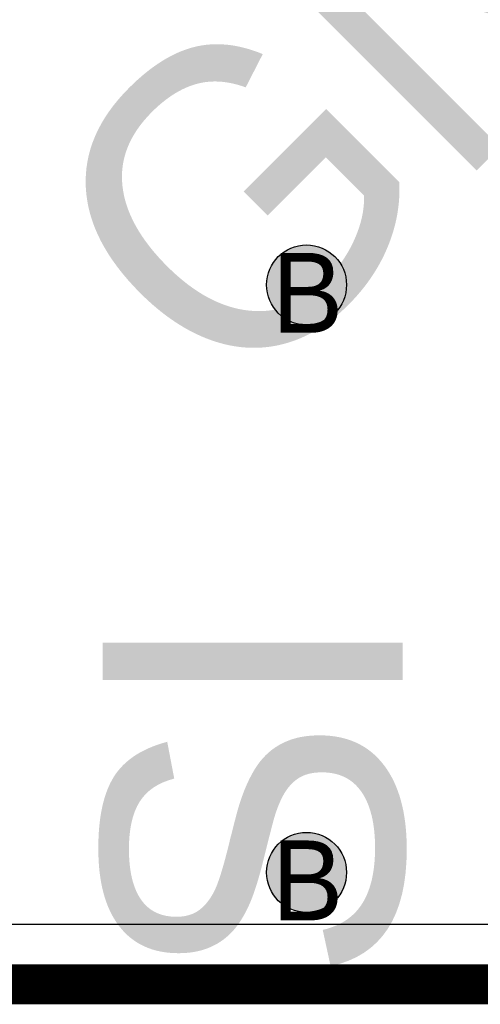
# Model space of a CAD drawing. Header units: millimetres. Extents: x -1.5 to 11.1, y -3 to 5.
# Tile 201 of 256: x 0.678 to 0.793, y 2.97 to 3.216. Entities that reach past the tile are written whole.
import ezdxf

# ---------------------------------------------------------------- set-up
doc = ezdxf.new("R2010")
doc.units = ezdxf.units.MM
doc.header["$MEASUREMENT"] = 0
for name, color, linetype, true_color in [('BottomLayer', 5, 'Continuous', 0x0000ff), ('DrillDrawing', 1, 'Continuous', 0xff0000), ('Metal_2', 7, 'Continuous', 0x7f0000), ('Metal_3', 7, 'Continuous', 0x3f7f00), ('TopLayer', 1, 'Continuous', 0xff0000), ('TopOverlay', 2, 'Continuous', 0xffff00)]:
    doc.layers.add(name, color=color, linetype=linetype, true_color=true_color)
doc.styles.add('textstyle603', font='txt')
doc.styles.add('textstyle626', font='txt')
doc.styles.add('textstyle72', font='txt')
doc.styles.add('textstyle77', font='txt')

msp = doc.modelspace()

# ---------------------------------------------------------------- hatches: boundary and pattern name
at = {"layer": 'BottomLayer', "true_color": 0x0000ff}
h = msp.add_hatch(color=5, dxfattribs=at)
edge = h.paths.add_edge_path(flags=0)
edge.add_arc((0.75, 3.15), 0.01, 0, 360)
h = msp.add_hatch(color=5, dxfattribs=at)
edge = h.paths.add_edge_path(flags=0)
edge.add_arc((0.75, 3.003), 0.01, 0, 360)
at = {"layer": 'Metal_2', "true_color": 0x7f0000}
h = msp.add_hatch(color=16, dxfattribs=at)
edge = h.paths.add_edge_path(flags=0)
edge.add_arc((0.75, 3.15), 0.01, 0, 360)
h = msp.add_hatch(color=16, dxfattribs=at)
edge = h.paths.add_edge_path(flags=0)
edge.add_arc((0.75, 3.003), 0.01, 0, 360)
at = {"layer": 'Metal_3', "true_color": 0x3f7f00}
h = msp.add_hatch(color=76, dxfattribs=at)
edge = h.paths.add_edge_path(flags=0)
edge.add_arc((0.75, 3.15), 0.01, 0, 360)
h = msp.add_hatch(color=76, dxfattribs=at)
edge = h.paths.add_edge_path(flags=0)
edge.add_arc((0.75, 3.003), 0.01, 0, 360)
at = {"layer": 'TopLayer', "true_color": 0xff0000}
h = msp.add_hatch(color=1, dxfattribs=at)
edge = h.paths.add_edge_path(flags=0)
edge.add_arc((0.75, 3.15), 0.01, 0, 360)
h = msp.add_hatch(color=1, dxfattribs=at)
edge = h.paths.add_edge_path(flags=0)
edge.add_arc((0.75, 3.003), 0.01, 0, 360)

# ---------------------------------------------------------------- linework, layer by layer
at = {"layer": 'BottomLayer', "color": 5, "true_color": 0x0000ff}
for centre in [(0.75, 3.15), (0.75, 3.003)]:
    msp.add_circle(centre, 0.01, dxfattribs=at)
at = {"layer": 'Metal_2', "color": 16, "true_color": 0x7f0000}
for centre in [(0.75, 3.15), (0.75, 3.003)]:
    msp.add_circle(centre, 0.01, dxfattribs=at)
at = {"layer": 'Metal_3'}
msp.add_line((0.95, 2.99), (0.63121, 2.99), dxfattribs=at)
msp.add_lwpolyline([(0.625, 2.975, 0.01, 0.01, 0), (0.95, 2.975, 0.01, 0.01, 0)], format="xyseb", dxfattribs=at)
at = {"layer": 'Metal_3', "color": 76, "true_color": 0x3f7f00}
for centre in [(0.75, 3.15), (0.75, 3.003)]:
    msp.add_circle(centre, 0.01, dxfattribs=at)
at = {"layer": 'TopLayer'}
msp.add_line((0.9, 2.99), (0.625, 2.99), dxfattribs=at)
msp.add_lwpolyline([(0.625, 2.975, 0.01, 0.01, 0), (0.91728, 2.975, 0.01, 0.01, 0)], format="xyseb", dxfattribs=at)
at = {"layer": 'TopLayer', "color": 1, "true_color": 0xff0000}
for centre in [(0.75, 3.15), (0.75, 3.003)]:
    msp.add_circle(centre, 0.01, dxfattribs=at)

# ---------------------------------------------------------------- texts
at = {"layer": 'DrillDrawing'}
for style, p in [('textstyle603', (0.74134, 3.138)), ('textstyle626', (0.74134, 2.991))]:
    msp.add_text('B', height=0.02, dxfattribs=dict(at, style=style)).set_placement(p)
at = {"layer": 'TopOverlay'}
for s, rotation, style, p in [('GND', 45, 'textstyle72', (0.73158, 3.11762)), ('SI', 90, 'textstyle77', (0.77401, 2.975))]:
    msp.add_text(s, height=0.075, rotation=rotation, dxfattribs=dict(at, style=style)).set_placement(p)

doc.saveas('drawing.dxf')
